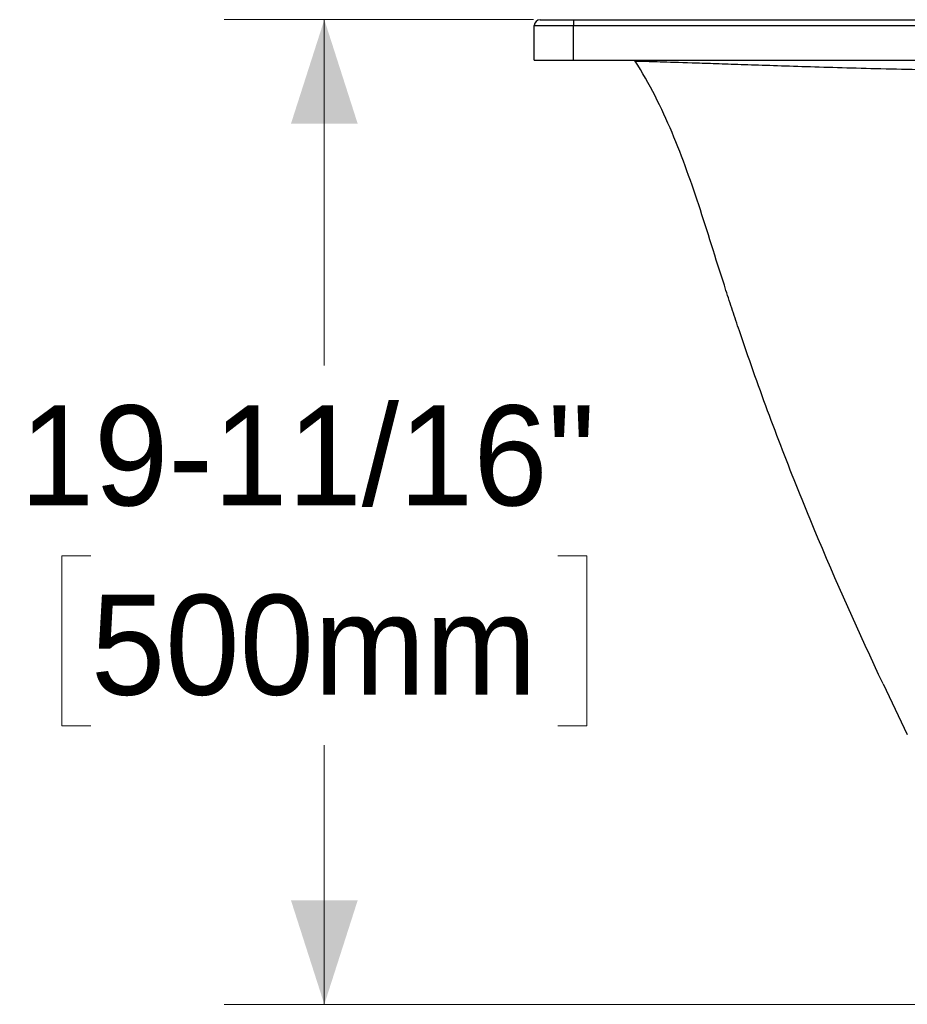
# Model space of a CAD drawing. Header units: inches. Extents: x 0.5 to 10.5, y 0.5 to 7.8.
# Tile 1 of 19: x 0.9 to 2, y 1.2 to 2.5. Entities that reach past the tile are written whole.
import ezdxf

# ---------------------------------------------------------------- set-up
doc = ezdxf.new("R2010")
doc.units = ezdxf.units.IN
doc.header["$MEASUREMENT"] = 0
doc.linetypes.add('SLD-Solid', pattern=[0])
doc.styles.add('SLDTEXTSTYLE0', font='txt')
doc.dimstyles.new('SLDDIMSTYLE0', dxfattribs={"dimtxt": 0.125, "dimasz": 0.13, "dimexe": 0, "dimexo": 0.0625, "dimgap": 0.03125, "dimtad": 0, "dimtih": 1, "dimtoh": 1, "dimdec": 6, "dimlfac": 16, "dimrnd": 1e-09, "dimzin": 12, "dimdsep": 46, "dimlunit": 5, "dimtxsty": 'SLDTEXTSTYLE0', "dimsah": 1, "dimcen": 0.09, "dimadec": 0, "dimazin": 3, "dimtfac": 1, "dimtdec": 0, "dimtofl": 0, "dimtmove": 0, "dimatfit": 3, "dimfxl": 1, "dimfrac": 2, "dimtolj": 1, "dimtzin": 12, "dimarcsym": 0})

# ---------------------------------------------------------------- blocks, each defined once
blk = doc.blocks.new('_D_7')
at = {"color": 7, "linetype": 'SLD-Solid', "lineweight": 18, "transparency": 16777216}
for p, q in [((1.583, 2.4672), (1.1964, 2.4672)), ((1.3214, 2.4672), (1.3214, 2.0352)), ((1.0296, 1.7974), (0.9933, 1.7974)), ((0.9933, 1.7974), (0.9933, 1.5849)), ((1.6132, 1.7974), (1.6495, 1.7974)), ((1.6495, 1.7974), (1.6495, 1.5849)), ((0.9933, 1.5849), (1.0296, 1.5849)), ((1.6495, 1.5849), (1.6132, 1.5849)), ((1.3214, 1.2368), (1.3214, 1.5608)), ((2.3821, 1.2368), (1.1964, 1.2368))]:
    blk.add_line(p, q, dxfattribs=at)
for points in [[(1.3214, 2.4672), (1.2797, 2.3372), (1.3631, 2.3372)], [(1.3214, 1.2368), (1.3631, 1.3668), (1.2797, 1.3668)]]:
    blk.add_solid(points, dxfattribs=at)
at = {"color": 7, "linetype": 'SLD-Solid', "lineweight": 18, "transparency": 16777216, "char_height": 0.125, "attachment_point": 1, "style": 'SLDTEXTSTYLE0'}
for s, insert in [('19-11/16"', (0.9407, 1.9852)), ('500mm', (1.0296, 1.7486))]:
    blk.add_mtext(s, dxfattribs=dict(at, insert=insert))

msp = doc.modelspace()

# ---------------------------------------------------------------- linework, layer by layer
at = {"color": 7, "linetype": 'SLD-Solid', "lineweight": 25}
for p, q in [((1.59117322, 2.46716072), (1.63300393, 2.46716072)), ((1.63300393, 2.46716072), (5.71764959, 2.46716072)), ((1.63300393, 2.46716072), (1.63300393, 2.45977883)), ((1.58379133, 2.45977883), (1.63300393, 2.45977883)), ((1.58379133, 2.4167178), (1.58379133, 2.45977883)), ((1.63300393, 2.45977883), (5.71764959, 2.45977883)), ((1.63300393, 2.4167178), (1.63300393, 2.45977883)), ((1.58379133, 2.4167178), (1.63300393, 2.4167178)), ((1.63300393, 2.4167178), (5.71764959, 2.4167178)), ((1.70986428, 2.41554115), (1.70886276, 2.4167178)), ((2.01981598, 1.63708307), (2.04962217, 1.57399008))]:
    msp.add_line(p, q, dxfattribs=at)
msp.add_arc((1.59117322, 2.45977883), 0.00738189, 90, 180, dxfattribs=at)
for points, knots in [([(1.70986428, 2.41554115), (1.70986428, 2.41554115), (1.71052402, 2.41552325), (1.7131402, 2.41545166), (1.71509666, 2.41539796), (1.72291373, 2.41518037), (1.73071508, 2.41496066), (1.75172287, 2.41433716), (1.76493717, 2.4139323), (1.78909518, 2.41315104), (1.79787076, 2.41286163), (1.81690057, 2.4122232), (1.82715532, 2.41187405), (1.84915346, 2.41112157), (1.86089708, 2.41071825), (1.88585093, 2.40987321), (1.89906126, 2.40943157), (1.92688856, 2.40853547), (1.9415051, 2.40808125), (1.97206133, 2.4071896), (1.9880006, 2.40675241), (2.02110197, 2.40592078), (2.03826398, 2.40552644), (2.07370981, 2.4047967), (2.0919934, 2.40446131), (2.14838099, 2.40355209), (2.18802006, 2.40307719), (2.27067084, 2.40234944), (2.31368309, 2.40209397), (2.40243649, 2.40172627), (2.44817519, 2.4016133), (2.54182973, 2.40146847), (2.58974724, 2.40143671), (2.68729363, 2.40141445), (2.73692067, 2.40142414), (2.83753334, 2.401461), (2.8885209, 2.40148834), (2.99156944, 2.40154687), (3.04362974, 2.40157817), (3.148595, 2.40163722), (3.20150222, 2.40166504), (3.30799274, 2.40171322), (3.36157588, 2.40173362), (3.41542577, 2.40174935)], [0, 0, 0, 0, 0.03125, 0.03125, 0.0625, 0.0625, 0.125, 0.125, 0.1875, 0.1875, 0.21875, 0.21875, 0.25, 0.25, 0.28125, 0.28125, 0.3125, 0.3125, 0.34375, 0.34375, 0.375, 0.375, 0.40625, 0.40625, 0.4375, 0.4375, 0.5, 0.5, 0.5625, 0.5625, 0.625, 0.625, 0.6875, 0.6875, 0.75, 0.75, 0.8125, 0.8125, 0.875, 0.875, 0.9375, 0.9375, 1, 1, 1, 1]), ([(2.01981598, 1.63708307), (1.98963481, 1.70096985), (1.96074516, 1.76549746), (1.91996563, 1.863328), (1.90680112, 1.89610855), (1.88140572, 1.96201324), (1.86917338, 1.99513617), (1.85150528, 2.04509253), (1.84572881, 2.06178419), (1.83722013, 2.08689791), (1.83440997, 2.09528416), (1.82884721, 2.11208464), (1.82609311, 2.12050394), (1.81792556, 2.14579708), (1.81262091, 2.16264317), (1.80203579, 2.19621261), (1.7967665, 2.21291503), (1.78594503, 2.24597325), (1.78038877, 2.26233166), (1.76867567, 2.29459435), (1.76252231, 2.31049447), (1.74273717, 2.35727887), (1.72777504, 2.38724138), (1.70986428, 2.41554115)], [0, 0, 0, 0, 0.25, 0.25, 0.375, 0.375, 0.5, 0.5, 0.5625, 0.5625, 0.59375, 0.59375, 0.625, 0.625, 0.6875, 0.6875, 0.75, 0.75, 0.8125, 0.8125, 0.875, 0.875, 1, 1, 1, 1])]:
    msp.add_open_spline(points, degree=3, knots=knots, dxfattribs=at)

# ---------------------------------------------------------------- dimensions: what is measured, and where the dimension line sits
at = {"color": 7, "linetype": 'SLD-Solid', "lineweight": 18}
dim = msp.add_linear_dim(base=(1.32140062, 1.23684576), p1=(1.63300393, 2.46716072), p2=(2.43209349, 1.23684576), angle=90, dimstyle='SLDDIMSTYLE0', dxfattribs=at)
dim.commit()
dim.dimension.update_dxf_attribs({"geometry": '_D_7', "text_midpoint": (1.32140062, 1.79797049), "dimtype": 160})

doc.saveas('drawing.dxf')
